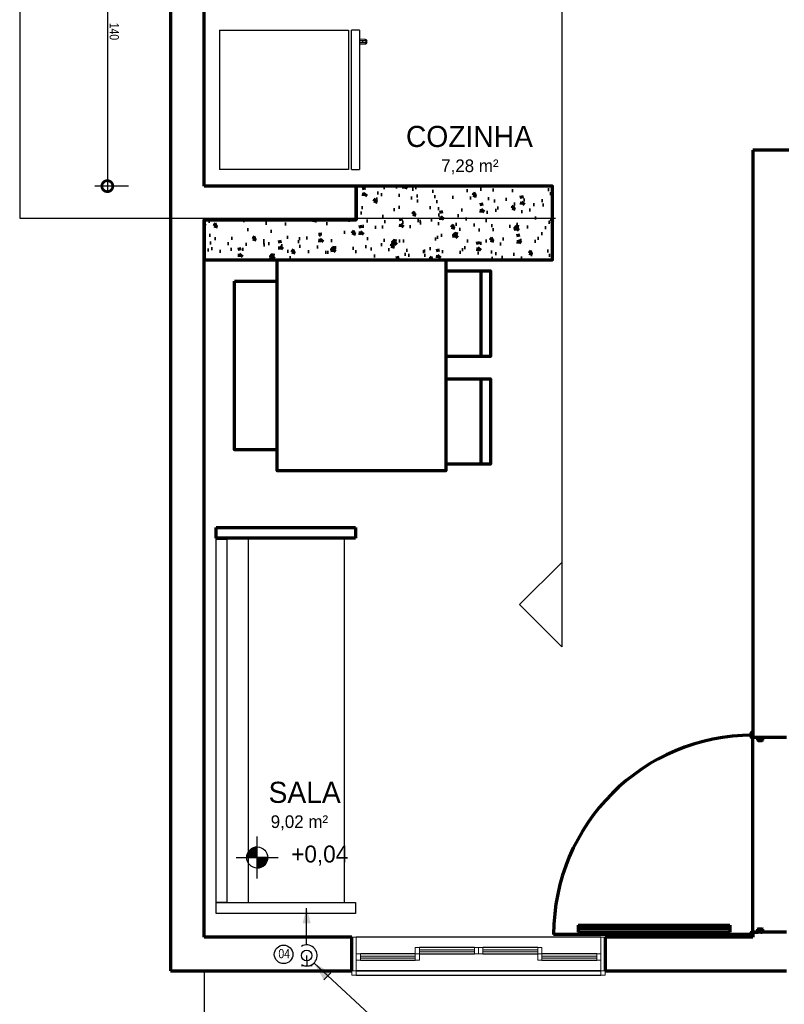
# Model space of a CAD drawing. Header units: millimetres. Extents: x -20654 to 2526, y -8238 to 977.
# Tile 73 of 219: x -10328.14 to -10324.52, y -4105.74 to -4101.08. Entities that reach past the tile are written whole.
import ezdxf

# ---------------------------------------------------------------- set-up
doc = ezdxf.new("R2010")
doc.units = ezdxf.units.MM
doc.linetypes.add('HIDDEN2', pattern=[0.47625, 0.3175, -0.15875])
for name, color, linetype in [('01 CONTORNO_dwg', 252, 'Continuous'), ('A-FLOR', 252, 'Continuous'), ('AL-Condutos', 3, 'Continuous'), ('ARQ_ELEMENTS', 253, 'Continuous'), ('CV-Indicação coluna', 7, 'Continuous'), ('DI-Cortes', 1, 'Continuous'), ('G-IMPT', 8, 'Continuous'), ('P-PIPE-IDEN', 7, 'Continuous'), ('TEXTO', 251, 'Continuous'), ('TQ-Conexões', 7, 'Continuous')]:
    doc.layers.add(name, color=color, linetype=linetype)
doc.styles.add('Arial_4', font='arial.ttf', dxfattribs={"width": 0.8, "height": 0.07})
doc.styles.add('Arial_6', font='arial.ttf', dxfattribs={"width": 0.8, "height": 0.04})
doc.styles.add('Century Gothic', font='GOTHIC.TTF', dxfattribs={"height": 60})
doc.styles.add('Century Gothic_1', font='GOTHIC.TTF', dxfattribs={"height": 100})
doc.styles.add('Century Gothic_2', font='GOTHIC.TTF', dxfattribs={"height": 80})

# ---------------------------------------------------------------- blocks, each defined once
blk = doc.blocks.new('_DotSmall')
at = {"color": 0, "linetype": 'ByBlock', "const_width": 0.5}
blk.add_lwpolyline([(-0.0625, 0, 1), (0.0625, 0, 1)], format="xyb", close=True, dxfattribs=at)
blk = doc.blocks.new('Identificador_Conexao - Identificador-1334731-8 DETALHE SANITÁRIO B')
at = {"layer": 'P-PIPE-IDEN'}
blk.add_circle((0, 0), 0.002, dxfattribs=at)
blk = doc.blocks.new('_Produtos_Arq_Bib_Refridgerator_398 - 11ZREF08_dwg-778484-PLANTA')
at = {"layer": 'G-IMPT'}
for p, q in [((0, 660.4), (611.6, 660.4)), ((0, 660.4), (0, 0)), ((611.6, 660.4), (611.6, 0)), ((626.2, 0), (626.2, 660.3)), ((664.5, 660.3), (626.2, 660.3)), ((664.5, 660.3), (664.5, 0)), ((664.5, 619), (691.2, 617.6)), ((664.5, 619), (691.2, 617.6)), ((664.5, 610.9), (696.3, 610.4)), ((678.7, 610.4), (678.5, 609.5)), ((678.7, 610.4), (678.7, 600)), ((699.3, 609.5), (691.2, 617.6)), ((696.3, 610.4), (691.2, 617.6)), ((693.2, 615.6), (699.3, 609.5)), ((696.3, 600), (696.3, 610.4)), ((699.3, 609.5), (696.3, 610.4)), ((699.3, 600.9), (699.3, 609.5)), ((696.3, 600), (664.5, 599.5)), ((691.2, 592.7), (664.5, 591.3)), ((691.2, 592.7), (664.5, 591.3)), ((678.5, 600.9), (678.7, 600)), ((699.3, 600.9), (691.2, 592.7)), ((696.3, 600), (691.2, 592.7)), ((699.3, 600.9), (693.2, 594.8)), ((699.3, 600.9), (696.3, 600)), ((611.6, 0), (0, 0)), ((626.2, 0), (664.5, 0))]:
    blk.add_line(p, q, dxfattribs=at)
blk = doc.blocks.new('_Produtos_Arq_Bib_Refridgerator_398 - _Produtos_Arq_Bib_Refridgerator_398-778490-PLANTA')
blk.add_blockref('_Produtos_Arq_Bib_Refridgerator_398 - 11ZREF08_dwg-778484-PLANTA', (0, 0))
blk = doc.blocks.new('Elevações de ponto - Cota de elevação - Alvo_OTÁVIO-2012-708563-PLANTA')
at = {"layer": 'TEXTO'}
h = blk.add_hatch(color=256, dxfattribs=at)
edge = h.paths.add_edge_path(flags=0)
edge.add_line((2, 1), (1, 1))
edge.add_arc((2, 1), 1, 90, 180, ccw=False)
edge.add_line((2, 2), (2, 1))
h = blk.add_hatch(color=256, dxfattribs=at)
edge = h.paths.add_edge_path(flags=0)
edge.add_line((2, 1), (3, 1))
edge.add_arc((2, 1), 1, 270, 360, ccw=False)
edge.add_line((2, 0), (2, 1))
for p, q in [((2, -1), (2, 3)), ((2, 1), (2, 2)), ((0, 1), (4, 1)), ((1, 1), (2, 1)), ((2, 1), (2, 0)), ((3, 1), (2, 1))]:
    blk.add_line(p, q, dxfattribs=at)
blk.add_circle((2, 1), 1, dxfattribs=at)
for start, end in [(90, 180), (270, 360)]:
    blk.add_arc((2, 1), 1, start, end, dxfattribs=at)
blk = doc.blocks.new('JANELAS')
at = {"layer": 'G-IMPT', "true_color": 0x939598}
for points in [[(-15497.2, -8855.1), (-15497.2, -8845.1), (-15757.2, -8845.1), (-15757.2, -8855.1), (-15503.8, -8855.1)], [(-15197.2, -8855.1), (-15197.2, -8845.1), (-15457.2, -8845.1), (-15457.2, -8855.1)], [(-15777.2, -8885.1), (-15777.2, -8875.1), (-16037.2, -8875.1), (-16037.2, -8885.1)], [(-14917.2, -8885.1), (-14917.2, -8875.1), (-15177.2, -8875.1), (-15177.2, -8885.1)]]:
    blk.add_hatch(color=252, dxfattribs=at).paths.add_polyline_path(points, flags=0)
at = {"layer": 'G-IMPT', "color": 252, "lineweight": 20, "true_color": 0x939598}
for p, q in [((-16077.2, -8785.1), (-16057.2, -8785.1)), ((-16057.2, -8785.1), (-16057.2, -8945.1)), ((-14897.2, -8785.1), (-14877.2, -8785.1)), ((-14897.2, -8945.1), (-14897.2, -8785.1)), ((-16057.2, -8865.1), (-16037.2, -8865.1)), ((-16057.2, -8895.1), (-16057.2, -8865.1)), ((-16037.2, -8865.1), (-16037.2, -8895.1)), ((-15777.2, -8835.1), (-15757.2, -8835.1)), ((-15777.2, -8865.1), (-15777.2, -8835.1)), ((-15757.2, -8865.1), (-15777.2, -8865.1)), ((-15777.2, -8865.1), (-15757.2, -8865.1)), ((-15777.2, -8895.1), (-15777.2, -8865.1)), ((-15757.2, -8835.1), (-15757.2, -8865.1)), ((-15757.2, -8855.1), (-15757.2, -8845.1)), ((-15757.2, -8845.1), (-15497.2, -8845.1)), ((-15497.2, -8855.1), (-15757.2, -8855.1)), ((-15757.2, -8865.1), (-15757.2, -8895.1)), ((-15497.2, -8835.1), (-15477.2, -8835.1)), ((-15497.2, -8865.1), (-15497.2, -8835.1)), ((-15497.2, -8845.1), (-15497.2, -8855.1)), ((-15477.2, -8865.1), (-15497.2, -8865.1)), ((-15477.2, -8835.1), (-15457.2, -8835.1)), ((-15477.2, -8865.1), (-15477.2, -8835.1)), ((-15477.2, -8835.1), (-15477.2, -8865.1)), ((-15457.2, -8865.1), (-15477.2, -8865.1)), ((-15457.2, -8835.1), (-15457.2, -8865.1)), ((-15457.2, -8855.1), (-15457.2, -8845.1)), ((-15457.2, -8845.1), (-15197.2, -8845.1)), ((-15197.2, -8855.1), (-15457.2, -8855.1)), ((-15197.2, -8835.1), (-15177.2, -8835.1)), ((-15197.2, -8865.1), (-15197.2, -8835.1)), ((-15197.2, -8845.1), (-15197.2, -8855.1)), ((-15177.2, -8865.1), (-15197.2, -8865.1)), ((-15197.2, -8865.1), (-15177.2, -8865.1)), ((-15197.2, -8895.1), (-15197.2, -8865.1)), ((-15177.2, -8835.1), (-15177.2, -8865.1)), ((-15177.2, -8865.1), (-15177.2, -8895.1)), ((-14917.2, -8865.1), (-14897.2, -8865.1)), ((-14917.2, -8895.1), (-14917.2, -8865.1)), ((-14897.2, -8865.1), (-14897.2, -8895.1)), ((-16037.2, -8895.1), (-16057.2, -8895.1)), ((-16037.2, -8885.1), (-16037.2, -8875.1)), ((-16037.2, -8875.1), (-15777.2, -8875.1)), ((-15777.2, -8885.1), (-16037.2, -8885.1)), ((-15777.2, -8875.1), (-15777.2, -8885.1)), ((-15757.2, -8895.1), (-15777.2, -8895.1)), ((-15177.2, -8895.1), (-15197.2, -8895.1)), ((-15177.2, -8885.1), (-15177.2, -8875.1)), ((-15177.2, -8875.1), (-14917.2, -8875.1)), ((-14917.2, -8885.1), (-15177.2, -8885.1)), ((-14917.2, -8875.1), (-14917.2, -8885.1)), ((-14897.2, -8895.1), (-14917.2, -8895.1)), ((-16077.2, -8945.1), (-16057.2, -8945.1)), ((-16077.2, -8965.1), (-16077.2, -8945.1)), ((-16057.2, -8945.1), (-16077.2, -8945.1)), ((-16057.2, -8945.1), (-16057.2, -8965.1)), ((-14897.2, -8945.1), (-14877.2, -8945.1)), ((-14897.2, -8965.1), (-14897.2, -8945.1)), ((-14877.2, -8945.1), (-14897.2, -8945.1)), ((-14877.2, -8945.1), (-14877.2, -8965.1)), ((-16057.2, -8965.1), (-16077.2, -8965.1)), ((-14877.2, -8965.1), (-14897.2, -8965.1))]:
    blk.add_line(p, q, dxfattribs=at)
at = {"layer": 'G-IMPT', "color": 252, "true_color": 0x939598}
for p, q in [((-14897.2, -8785.1), (-16057.2, -8785.1)), ((-15777.2, -8865.1), (-16037.2, -8865.1)), ((-15497.2, -8835.1), (-15757.2, -8835.1)), ((-15757.2, -8865.1), (-15497.2, -8865.1)), ((-15197.2, -8835.1), (-15457.2, -8835.1)), ((-15457.2, -8865.1), (-15197.2, -8865.1)), ((-14917.2, -8865.1), (-15177.2, -8865.1)), ((-16037.2, -8895.1), (-15777.2, -8895.1)), ((-15177.2, -8895.1), (-14917.2, -8895.1)), ((-14897.2, -8945.1), (-16057.2, -8945.1)), ((-16057.2, -8945.1), (-14897.2, -8945.1)), ((-16057.2, -8965.1), (-14897.2, -8965.1))]:
    blk.add_line(p, q, dxfattribs=at)
blk = doc.blocks.new('terreo')
at = {"layer": '01 CONTORNO_dwg', "lineweight": 70}
h = blk.add_hatch(dxfattribs=at)
h.set_pattern_fill('AR-CONC', color=256, angle=-90)
h.set_pattern_definition([(320, (-123556.96, -3087.03), (-15.93909, -182.18467), [19.05, -209.55]), (265, (-123556.96, -3087.03), (191.05685, 35.24342), [15.24, -167.64058]), (10.45144, (-123558.29, -3102.21), (175.11775, -146.94125), [16.19, -178.09024]), (316.1842, (-123506.16, -3087.03), (-42.04233, -271.07904), [28.575, -314.325]), (6.63556, (-123509.66, -3109.62), (247.4261, -237.40413), [24.285, -267.1356]), (261.18415, (-123506.16, -3087.03), (247.4261, -237.4041), [22.86, -251.4597]), (291, (-123518.86, -3112.43), (-102.2652, -151.6144), [19.05, -209.55]), (236, (-123518.86, -3112.43), (184.18797, -61.80203), [15.24, -167.64]), (341.45144, (-123527.38, -3125.07), (81.92277, -213.41642), [16.19, -178.08994]), (307.5, (-123556.96, -3087.03), (84.55504, -3.088603), [0, -165.608, 0, -170.18, 0, -168.275]), (277.5, (-123556.96, -3087.03), (100.180575, -66.81966), [0, -97.028, 0, -161.798, 0, -64.135]), (237.5, (-123556.96, -3030.39), (-5.728744, -135.590595), [0, -63.5, 0, -198.12, 0, -262.89]), (227.5, (-123556.96, -3004.99), (25.42649, -148.12918), [0, -82.55, 0, -131.572, 0, -186.69])])
h.paths.add_polyline_path([(-16057.2, -5225.1), (-16057.2, -5385.1), (-15977.2, -5387.1), (-16777.2, -5387.1), (-16777.2, -5575.1), (-15127.2, -5575.1), (-15127.2, -5225.1)])
h = blk.add_hatch(color=256, dxfattribs=at)
h.paths.add_polyline_path([(-14177.2, -8785.1), (-14177.2, -8784.1), (-14184.7, -8784.1), (-14184.7, -8785.1)], flags=0)
h.paths.add_polyline_path([(-14185.2, -8783.6), (-14185.2, -8762.6), (-14186.2, -8762.6), (-14186.2, -8783.6)], flags=0)
h.paths.add_polyline_path([(-14177.2, -8762.1), (-14177.2, -8762.1), (-14153.7, -8762.1), (-14153.7, -8761.1), (-14184.7, -8761.1), (-14184.7, -8762.1)], flags=0)
h.paths.add_polyline_path([(-14140.2, -8762.1), (-14133.7, -8762.1), (-14133.7, -8761.1), (-14140.2, -8761.1)], flags=0)
h.paths.add_polyline_path([(-14152.2, -8760.6), (-14152.2, -8747.6), (-14153.2, -8747.6), (-14153.2, -8760.6)], flags=0)
h.paths.add_polyline_path([(-14133.2, -8760.6), (-14132.2, -8760.6), (-14132.2, -8747.6), (-14133.2, -8747.6)], flags=0)
h.paths.add_polyline_path([(-14133.7, -8747.1), (-14133.7, -8746.1), (-14151.7, -8746.1), (-14151.7, -8747.1)], flags=0)
h.paths.add_polyline_path([(-14133.7, -7853.8), (-14133.7, -7852.8), (-14151.7, -7852.8), (-14151.7, -7853.8)], flags=0)
h.paths.add_polyline_path([(-14132.2, -7852.3), (-14132.2, -7839.3), (-14133.2, -7839.3), (-14133.2, -7852.3)], flags=0)
h.paths.add_polyline_path([(-14153.2, -7852.3), (-14152.2, -7852.3), (-14152.2, -7839.2), (-14153.2, -7839.2)], flags=0)
h.paths.add_polyline_path([(-14133.7, -7838.8), (-14133.7, -7837.8), (-14140.2, -7837.8), (-14140.2, -7838.8)], flags=0)
h.paths.add_polyline_path([(-14177.9, -7838.7), (-14153.7, -7838.7), (-14153.7, -7837.8), (-14184.7, -7837.8), (-14184.7, -7838.7), (-14179.7, -7838.7)], flags=0)
h.paths.add_polyline_path([(-14186.2, -7837.2), (-14185.2, -7837.2), (-14185.2, -7816.2), (-14186.2, -7816.2)], flags=0)
h.paths.add_polyline_path([(-14184.7, -7815.7), (-14177.2, -7815.7), (-14177.2, -7814.7), (-14184.7, -7814.7)], flags=0)
for p, q in [((-16937.2, -105.1), (-16937.2, -8945.1)), ((-16777.2, -5225.1), (-16777.2, -2425.1)), ((-14007.2, -5055.1), (-14177.2, -5055.1)), ((-14177.2, -5055.1), (-14177.2, -7837.8)), ((-16057.2, -5225.1), (-16777.2, -5225.1)), ((-16057.2, -5385.1), (-16057.2, -5225.1)), ((-16777.2, -8785.1), (-16777.2, -5385.1)), ((-16777.2, -5385.1), (-16057.2, -5385.1)), ((-15465.6, -6032), (-15465.6, -5627)), ((-15465.6, -6543.3), (-15465.6, -6138.3)), ((-16721.2, -6893.4), (-16721.2, -6842.6)), ((-16721.2, -6842.6), (-16060.8, -6842.6)), ((-16060.8, -6842.6), (-16060.8, -6893.4)), ((-16060.8, -6893.4), (-16721.2, -6893.4)), ((-16721.2, -6893.4), (-16670.4, -6893.4)), ((-14186.2, -7837.2), (-14186.2, -7816.2)), ((-14185.2, -7816.2), (-14185.2, -7837.2)), ((-14184.7, -7814.7), (-14177.2, -7814.7)), ((-14177.2, -7815.7), (-14184.7, -7815.7)), ((-14184.7, -7837.7), (-14177.1, -7837.7)), ((-14153.7, -7838.7), (-14184.7, -7838.7)), ((-14177.2, -7837.8), (-14017.2, -7837.8)), ((-14177.2, -8761.1), (-14177.2, -7838.7)), ((-14153.2, -7852.3), (-14153.2, -7839.2)), ((-14152.2, -7839.2), (-14152.2, -7852.3)), ((-14140.2, -7838.8), (-14140.2, -7837.8)), ((-14133.7, -7838.8), (-14140.2, -7838.8)), ((-14133.2, -7852.3), (-14133.2, -7839.3)), ((-14132.2, -7839.3), (-14132.2, -7852.3)), ((-14151.7, -7852.8), (-14133.7, -7852.8)), ((-14133.7, -7853.8), (-14151.7, -7853.8)), ((-14177.2, -8772.1), (-15121.5, -8772.1)), ((-15005.5, -8729.1), (-14287.2, -8729.1)), ((-15005.5, -8729.1), (-15005.5, -8761.1)), ((-15005.5, -8745.1), (-14287.2, -8745.1)), ((-15005.5, -8761.1), (-14287.2, -8761.1)), ((-14287.2, -8729.1), (-14287.2, -8761.1)), ((-14186.2, -8783.6), (-14186.2, -8762.6)), ((-14185.2, -8762.6), (-14185.2, -8783.6)), ((-14184.7, -8761.1), (-14153.7, -8761.1)), ((-14177.2, -8762.1), (-14184.7, -8762.1)), ((-14017.2, -8762.1), (-14177.2, -8762.1)), ((-14177.2, -8762.1), (-14177.2, -8785.1)), ((-14153.2, -8760.6), (-14153.2, -8747.6)), ((-14152.2, -8747.6), (-14152.2, -8760.6)), ((-14151.7, -8746.1), (-14133.7, -8746.1)), ((-14133.7, -8747.1), (-14151.7, -8747.1)), ((-14140.2, -8761.1), (-14133.7, -8761.1)), ((-14140.2, -8762.1), (-14140.2, -8761.1)), ((-14133.2, -8760.6), (-14133.2, -8747.6)), ((-14132.2, -8747.6), (-14132.2, -8760.6)), ((-16077.2, -8785.1), (-16777.2, -8785.1)), ((-16077.2, -8945.1), (-16077.2, -8785.1)), ((-14177.2, -8785.1), (-14877.2, -8785.1)), ((-14877.2, -8785.1), (-14877.2, -8945.1)), ((-14184.7, -8784.1), (-14177.2, -8784.1)), ((-16937.2, -8945.1), (-16077.2, -8945.1)), ((-14877.2, -8945.1), (-14017.2, -8945.1))]:
    blk.add_line(p, q, dxfattribs=at)
at = {"layer": '01 CONTORNO_dwg'}
for p, q in [((-16721.2, -8621.8), (-16721.2, -6893.4)), ((-16670.4, -6893.4), (-16670.4, -8621.8)), ((-16568.8, -6893.4), (-16568.8, -8621.8)), ((-16112.8, -8621.8), (-16112.8, -6893.4)), ((-16721.2, -8672.6), (-16721.2, -8621.8)), ((-16721.2, -8621.8), (-16060.8, -8621.8)), ((-16670.4, -8621.8), (-16721.2, -8621.8)), ((-16060.8, -8621.8), (-16060.8, -8672.6)), ((-16060.8, -8672.6), (-16721.2, -8672.6))]:
    blk.add_line(p, q, dxfattribs=at)
at = {"layer": '01 CONTORNO_dwg', "lineweight": 70}
for points in [[(-16057.2, -5225.1), (-16057.2, -5385.1), (-16777.2, -5385.1), (-16777.2, -5575.1), (-15127.2, -5575.1), (-15127.2, -5225.1), (-16057.2, -5225.1), (-16057.2, -5385.1), (-16777.2, -5385.1), (-16777.2, -5575.1)], [(-15632.2, -5627), (-15420.6, -5627), (-15420.6, -6032), (-15632.2, -6032)], [(-16432.2, -6475.1), (-16633.5, -6475.1), (-16633.5, -5675.1)], [(-16633.5, -5675.1), (-16432.2, -5675.1)], [(-15632.2, -6138.3), (-15420.6, -6138.3), (-15420.6, -6543.3), (-15632.2, -6543.3)]]:
    blk.add_lwpolyline(points, dxfattribs=at)
blk.add_lwpolyline([(-16432.2, -5575.1), (-15632.2, -5575.1), (-15632.2, -6575.1), (-16432.2, -6575.1)], close=True, dxfattribs=at)
for centre, radius, start, end in [((-14177.2, -8772.1), 944.3, 90, 180), ((-14184.7, -7816.2), 1.5, 90, 180), ((-14184.7, -7837.2), 1.5, 180, 270), ((-14184.7, -7816.2), 0.5, 90, 180), ((-14184.7, -7837.2), 0.5, 180, 270), ((-14153.7, -7839.2), 0.5, 0, 90), ((-14153.7, -7839.2), 1.5, 0, 84.8787), ((-14133.7, -7839.3), 1.5, 0, 90), ((-14133.7, -7839.3), 0.5, 0, 90), ((-14151.7, -7852.3), 1.5, 180, 270), ((-14151.7, -7852.3), 0.5, 180, 270), ((-14133.7, -7852.3), 0.5, 270, 0), ((-14133.7, -7852.3), 1.5, 270, 0), ((-14184.7, -8762.6), 1.5, 90, 180), ((-14184.7, -8762.6), 0.5, 90, 180), ((-14153.7, -8760.6), 0.5, 270, 0), ((-14153.7, -8760.6), 1.5, 275.1213, 0), ((-14151.7, -8747.6), 1.5, 90, 180), ((-14151.7, -8747.6), 0.5, 90, 180), ((-14133.7, -8747.6), 1.5, 0, 90), ((-14133.7, -8747.6), 0.5, 0, 90), ((-14133.7, -8760.6), 0.5, 270, 0), ((-14133.7, -8760.6), 1.5, 270, 0), ((-14184.7, -8783.6), 1.5, 180, 270), ((-14184.7, -8783.6), 0.5, 180, 270)]:
    blk.add_arc(centre, radius, start, end, dxfattribs=at)
at = {"layer": 'A-FLOR'}
blk.add_line((-16777.2, -8945.1), (-16777.2, -9445.1), dxfattribs=at)
at = {"layer": '01 CONTORNO_dwg'}
blk.add_blockref('JANELAS', (0, 0), dxfattribs=at)
at = {"layer": '01 CONTORNO_dwg', "lineweight": 70}
blk.add_blockref('_Produtos_Arq_Bib_Refridgerator_398 - _Produtos_Arq_Bib_Refridgerator_398-778490-PLANTA', (-16705.6, -5145.5), dxfattribs=at)
at = {"layer": 'ARQ_ELEMENTS', "xscale": 49.99999999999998, "yscale": 49.99999999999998, "zscale": 49.99999999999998}
blk.add_blockref('Elevações de ponto - Cota de elevação - Alvo_OTÁVIO-2012-708563-PLANTA', (-16626.4, -8457.8), dxfattribs=at)
at = {"layer": '01 CONTORNO_dwg', "lineweight": 70, "attachment_point": 1}
for s, insert, char_height, width, style in [('COZINHA', (-15821.5, -4939.5), 100, 777.637, 'Century Gothic_1'), ('7,28 m²', (-15654.5, -5098.6), 60, 376.793, 'Century Gothic')]:
    blk.add_mtext(s, dxfattribs=dict(at, insert=insert, char_height=char_height, width=width, style=style))
at = {"layer": '01 CONTORNO_dwg', "attachment_point": 1}
for s, insert, char_height, width, style in [('SALA', (-16472.6, -8048.8), 100, 396.835, 'Century Gothic_1'), ('9,02 m²', (-16462.5, -8207.9), 60, 376.793, 'Century Gothic')]:
    blk.add_mtext(s, dxfattribs=dict(at, insert=insert, char_height=char_height, width=width, style=style))
at = {"layer": '01 CONTORNO_dwg', "insert": (-16365.5, -8351.3), "char_height": 80, "width": 333.785, "attachment_point": 1, "line_spacing_factor": 0.984502, "style": 'Century Gothic_2'}
blk.add_mtext('+0,04', dxfattribs=at)

msp = doc.modelspace()

# ---------------------------------------------------------------- hatches: boundary and pattern name
at = {"layer": 'AL-Condutos', "linetype": 'Continuous'}
msp.add_hatch(color=256, dxfattribs=at).paths.add_polyline_path([(-10326.7839, -4105.2872), (-10326.8033, -4105.3596), (-10326.7645, -4105.3596)])
at = {"layer": 'CV-Indicação coluna'}
msp.add_hatch(color=256, dxfattribs=at).paths.add_polyline_path([(-10326.749, -4105.5478), (-10326.7027, -4105.6279), (-10326.6689, -4105.594)])

# ---------------------------------------------------------------- linework, layer by layer
for p, q in [((-10327.7283, -4100.1885), (-10327.7283, -4101.885)), ((-10327.6283, -4101.865), (-10327.7883, -4101.865))]:
    msp.add_line(p, q)
at = {"layer": 'AL-Condutos'}
for p, q in [((-10326.7839, -4105.5122), (-10326.7826, -4105.5622)), ((-10326.7576, -4105.5615), (-10326.8075, -4105.5628))]:
    msp.add_line(p, q, dxfattribs=at)
at = {"layer": 'AL-Condutos', "linetype": 'HIDDEN2', "ltscale": 6}
msp.add_line((-10326.6253, -4110.96), (-10326.7829, -4105.562), dxfattribs=at)
at = {"layer": 'AL-Condutos'}
for points in [[(-10326.7839, -4105.4622), (-10326.7839, -4105.2872)], [(-10326.8089, -4105.5555), (-10326.8019, -4105.5588), (-10326.7945, -4105.5611), (-10326.7868, -4105.5621), (-10326.779, -4105.562), (-10326.7714, -4105.5606), (-10326.7641, -4105.5581), (-10326.7572, -4105.5545), (-10326.751, -4105.5499), (-10326.7456, -4105.5443), (-10326.7411, -4105.538), (-10326.7376, -4105.5311), (-10326.7352, -4105.5237), (-10326.734, -4105.5161), (-10326.734, -4105.5083), (-10326.7352, -4105.5007), (-10326.7376, -4105.4933), (-10326.7411, -4105.4864), (-10326.7456, -4105.4801), (-10326.751, -4105.4745), (-10326.7572, -4105.4699), (-10326.7641, -4105.4663), (-10326.7714, -4105.4638), (-10326.779, -4105.4624), (-10326.7868, -4105.4623), (-10326.7945, -4105.4633), (-10326.8019, -4105.4655), (-10326.8089, -4105.4689)]]:
    msp.add_lwpolyline(points, dxfattribs=at)
msp.add_circle((-10326.7839, -4105.5122), 0.025, dxfattribs=at)
msp.add_circle((-10326.7839, -4105.5122), 0.025, dxfattribs=at)
msp.add_circle((-10326.7839, -4105.5122), 0.025, dxfattribs=at)
at = {"layer": 'CV-Indicação coluna'}
for p, q in [((-10326.749, -4105.5478), (-10326.3109, -4105.9522)), ((-10326.7027, -4105.6279), (-10326.6689, -4105.594))]:
    msp.add_line(p, q, dxfattribs=at)
at = {"layer": 'DI-Cortes', "linetype": 'Continuous'}
for p, q in [((-10325.5752, -4096.1837), (-10325.5752, -4104.0489)), ((-10325.7752, -4103.8489), (-10325.5752, -4103.6489)), ((-10325.5752, -4104.0489), (-10325.7752, -4103.8489))]:
    msp.add_line(p, q, dxfattribs=at)
at = {"layer": 'TQ-Conexões', "color": 244, "linetype": 'HIDDEN2', "ltscale": 8, "true_color": 0x991b1e}
msp.add_lwpolyline([(-10328.1438, -4102.0173), (-10324.0922, -4102.0173), (-10324.0922, -4096.6798), (-10328.1438, -4096.6798), (-10328.1438, -4102.0173)], dxfattribs=at)

# ---------------------------------------------------------------- block references
at = {"xscale": 0.104, "yscale": 0.104, "zscale": 0.104, "rotation": 270}
msp.add_blockref('_DotSmall', (-10327.7283, -4101.865), dxfattribs=at)
at = {"layer": '01 CONTORNO_dwg', "xscale": 0.001, "yscale": 0.001, "zscale": 0.001}
msp.add_blockref('terreo', (-10310.4917, -4096.6399), dxfattribs=at)
at = {"layer": 'P-PIPE-IDEN', "xscale": 21.99999999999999, "yscale": 21.99999999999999, "zscale": 21.99999999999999}
msp.add_blockref('Identificador_Conexao - Identificador-1334731-8 DETALHE SANITÁRIO B', (-10326.8931, -4105.5069), dxfattribs=at)

# ---------------------------------------------------------------- texts
at = {"layer": 'P-PIPE-IDEN', "insert": (-10326.9176, -4105.4812), "char_height": 0.044, "width": 0.067727, "attachment_point": 1, "style": 'Arial_6'}
msp.add_mtext('04', dxfattribs=at)

# ---------------------------------------------------------------- next in the draw order: texts
at = {"insert": (-10327.6959, -4101.1316), "char_height": 0.044, "attachment_point": 5, "rotation": 270, "style": 'Arial_4', "bg_fill": 3, "box_fill_scale": 1.1, "bg_fill_color": 256, "bg_fill_true_color": 13158600, "bg_fill_transparency": 0}
msp.add_mtext('\\A1;140', dxfattribs=at)

doc.saveas('drawing.dxf')
